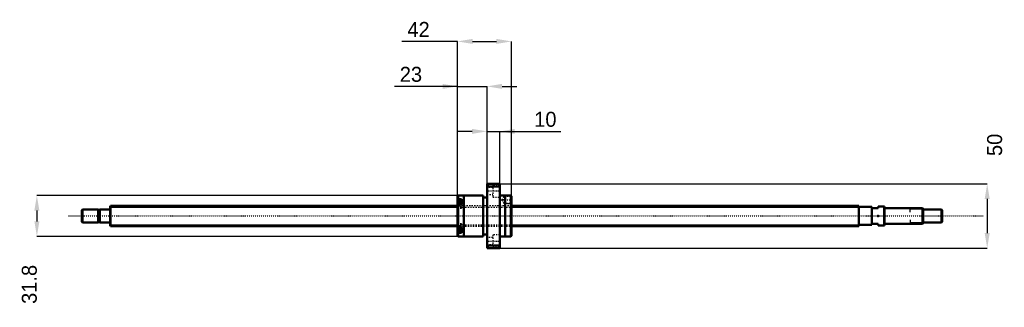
# Model space of a CAD drawing. Header units: millimetres. Extents: x -70 to 697, y -71 to 153.
import ezdxf

# ---------------------------------------------------------------- set-up
doc = ezdxf.new("R2010")
doc.units = ezdxf.units.MM
doc.linetypes.add('Center', pattern=[1.5, 0.45, -0.5, 0.05, -0.5])
doc.linetypes.add('Dashed', pattern=[2, 1, -1])
for name, color, linetype, lineweight in [('2d ConnectionPoints', 7, 'Continuous', 50), ('AM_0', 7, 'Continuous', 50), ('AM_4', 3, 'Continuous', 25), ('AM_5', 3, 'Continuous', 25), ('AM_7', 7, 'Center', 25), ('AM_9', 6, 'Dashed', 25)]:
    doc.layers.add(name, color=color, linetype=linetype, lineweight=lineweight)
doc.dimstyles.new('ISO-25', dxfattribs={"dimtxt": 2.5, "dimasz": 2.5, "dimexe": 1.25, "dimexo": 0.625, "dimtad": 1, "dimtxsty": 'Standard', "dimcen": 2.5, "dimadec": 0, "dimazin": 0, "dimtfac": 1, "dimtmove": 0, "dimatfit": 3, "dimfxl": 0, "dimarcsym": 0})

# ---------------------------------------------------------------- blocks, each defined once
blk = doc.blocks.new('1_BNK_1616_3_6G0_671LC5Y0_Nut_0_in_BNK1616_3_6G0_671LC5Y_3130__4')
at = {"layer": 'AM_0'}
for p, q in [((304, 25), (294, 25)), ((294, 25), (294, -25)), ((294.5, 25), (294.5, 22.87)), ((303.5, 25), (303.5, 22.87)), ((304, 25), (304, -25)), ((271.5, 15.9), (271, 15.4)), ((271, 15.4), (271, -15.4)), ((275.9, 15.9), (271.5, 15.9)), ((271.5, 15.9), (271.5, 13.08)), ((275.9, 16), (275.9, -16)), ((291, 16), (275.9, 16)), ((291, 16), (291, -16)), ((294, 22.25), (294.5, 22.87)), ((294.5, 22.87), (303.5, 22.87)), ((303.5, 22.87), (304, 22.25)), ((308.1, 16), (304, 16)), ((308.1, 16), (308.1, -16)), ((312.5, 15.9), (308.1, 15.9)), ((312.5, 15.9), (312.5, -15.9)), ((312.96, 15.44), (312.5, 15.9)), ((313, 15.38), (312.95, 15.45)), ((313, 15.38), (313, -15.4)), ((271, 12.72), (271.5, 13.08)), ((271.5, 9.05), (271, 8.69)), ((274, 11.77), (271.27, 11.77)), ((274, 13.08), (271.5, 13.08)), ((274, 9.05), (271.5, 9.05)), ((271.5, 9.05), (271.5, -9.05)), ((274, 13.08), (274, 9.05)), ((294, 14.4), (291, 14.4)), ((271, -8.69), (271.5, -9.05)), ((271.5, -13.08), (271, -12.72)), ((271.27, -11.77), (274, -11.77)), ((274, -9.05), (271.5, -9.05)), ((274, -13.08), (271.5, -13.08)), ((271.5, -13.08), (271.5, -15.9)), ((274, -9.05), (274, -13.08)), ((291, -14.4), (294, -14.4)), ((271, -15.4), (271.5, -15.9)), ((271.5, -15.9), (275.9, -15.9)), ((275.9, -16), (291, -16)), ((294.5, -22.87), (294, -22.25)), ((294.5, -22.87), (294.5, -25)), ((303.5, -22.87), (294.5, -22.87)), ((304, -22.25), (303.5, -22.87)), ((303.5, -22.87), (303.5, -25)), ((304, -16), (308.1, -16)), ((308.1, -15.9), (312.5, -15.9)), ((312.5, -15.9), (313, -15.4)), ((294, -25), (304, -25))]:
    blk.add_line(p, q, dxfattribs=at)
for centre, start, end in [((271.27, 11.49), 90, 180), ((271.27, -11.49), 180, 270)]:
    blk.add_arc(centre, 0.275, start, end, dxfattribs=at)
at = {"layer": 'AM_4'}
for p, q in [((271.27, 11.77), (271.27, 8.88)), ((271.27, -8.88), (271.27, -11.77))]:
    blk.add_line(p, q, dxfattribs=at)
at = {"layer": 'AM_5', "linetype": 'Dashed'}
for p, q in [((307.3, 15.09), (308, 15.5)), ((312.9, 15.5), (308, 15.5)), ((308, 15.5), (308, 9.5)), ((307.3, 9.91), (308, 9.5)), ((313, 9.5), (308, 9.5))]:
    blk.add_line(p, q, dxfattribs=at)
at = {"layer": 'AM_7'}
for p, q in [((293.5, 19.49), (304.5, 19.49)), ((270.85, 9.02), (274.15, 9.02)), ((305.12, 12.5), (313.38, 12.5)), ((270.85, -9.02), (274.15, -9.02)), ((293.5, -19.49), (304.5, -19.49))]:
    blk.add_line(p, q, dxfattribs=at)
at = {"layer": 'AM_9'}
for p, q in [((298.5, 24.24), (298.5, 14.74)), ((304, 24.24), (298.5, 24.24)), ((298.5, 22.24), (294, 22.24)), ((294, 16.74), (298.5, 16.74)), ((312.95, 15.45), (312.59, 15.09)), ((274, 11.03), (271, 11.03)), ((272.85, 10.41), (271, 10.41)), ((272.85, 10.04), (271, 10.04)), ((272.85, 9.39), (271, 9.39)), ((272.85, 8.64), (271, 8.64)), ((313, 8), (271, 8)), ((272.85, 7.99), (271, 7.99)), ((271.27, 8.88), (271.27, 6.27)), ((272.85, 10.41), (272.85, 7.62)), ((274, 9.05), (274, 6.17)), ((298.5, 14.74), (304, 14.74)), ((307, 15.09), (305.5, 12.5)), ((305.5, 12.5), (307, 9.91)), ((307, 15.09), (307, 9.91)), ((312.59, 15.09), (307, 15.09)), ((307, 9.91), (312.59, 9.91)), ((312.59, 15.09), (312.59, 9.91)), ((312.59, 9.91), (313, 9.5)), ((272.85, 7.62), (271, 7.62)), ((274, 7), (271, 7)), ((271, 6.17), (274, 6.17)), ((271.27, 6.27), (274, 6.27)), ((274, -6.17), (271, -6.17)), ((274, -7), (271, -7)), ((272.85, -7.62), (271, -7.62)), ((271.27, -6.27), (271.27, -8.88)), ((274, -6.27), (271.27, -6.27)), ((272.85, -7.62), (272.85, -10.41)), ((274, -6.17), (274, -9.05)), ((272.85, -7.99), (271, -7.99)), ((271, -8), (313, -8)), ((272.85, -8.64), (271, -8.64)), ((272.85, -9.39), (271, -9.39)), ((272.85, -10.04), (271, -10.04)), ((272.85, -10.41), (271, -10.41)), ((274, -11.03), (271, -11.03)), ((298.5, -14.74), (298.5, -24.24)), ((304, -14.74), (298.5, -14.74)), ((298.5, -16.74), (294, -16.74)), ((294, -22.24), (298.5, -22.24)), ((298.5, -24.24), (304, -24.24))]:
    blk.add_line(p, q, dxfattribs=at)
for centre, start, end in [((271.27, 6.54), 180, 270), ((271.27, -6.54), 90, 180)]:
    blk.add_arc(centre, 0.275, start, end, dxfattribs=at)
blk = doc.blocks.new('2_BNK_1616_3_6G0_671LC5Y_Shaft_0_in_BNK1616_3_6G0_671LC5Y_3130__4')
at = {"layer": 'AM_0'}
for p, q in [((0.5, 8), (0, 7.5)), ((0.5, 8), (0.5, -8)), ((271, 8), (0.5, 8)), ((584, 8), (313, 8)), ((584, 8), (584, -8)), ((-21.5, 5), (-22, 4.5)), ((-22, 4.5), (-22, -4.5)), ((-21.5, 5), (-21.5, -5)), ((-9.15, 5), (-21.5, 5)), ((-9.15, 5), (-9.15, -5)), ((-8, 4.8), (-9.15, 4.8)), ((-8, 5), (-8, -5)), ((-0.2, 5), (-8, 5)), ((0, 7.5), (0, -7.5)), ((594, 7), (584, 7)), ((594, 7), (594, -7)), ((594, 6), (599, 6)), ((603.8, 7.5), (599, 7.5)), ((599, 7.5), (599, 6)), ((604, 7.3), (603.8, 7.5)), ((603.8, 7.5), (603.8, -7.5)), ((604, 7.3), (604, -7.3)), ((633.5, 6), (604.2, 6)), ((634, 5.5), (633.5, 6)), ((633.5, 6), (633.5, -6)), ((634, 5.5), (634, -5.5)), ((648.5, 5), (634, 5)), ((648.5, 5), (648.5, -5)), ((649, 4.5), (648.5, 5)), ((649, 4.5), (649, -4.5)), ((-22, -4.5), (-21.5, -5)), ((-21.5, -5), (-9.15, -5)), ((-9.15, -4.8), (-8, -4.8)), ((-8, -5), (-0.2, -5)), ((0, -7.5), (0.5, -8)), ((584, -7), (594, -7)), ((599, -6), (594, -6)), ((599, -6), (599, -7.5)), ((599, -7.5), (603.8, -7.5)), ((603.8, -7.5), (604, -7.3)), ((604.2, -6), (633.5, -6)), ((633.5, -6), (634, -5.5)), ((634, -5), (648.5, -5)), ((648.5, -5), (649, -4.5)), ((0.5, -8), (271, -8)), ((313, -8), (584, -8))]:
    blk.add_line(p, q, dxfattribs=at)
for centre, start, end in [((-0.2, 5.2), 270, 0), ((604.2, 6.2), 180, 270), ((-0.2, -5.2), 360, 90), ((604.2, -6.2), 90, 180)]:
    blk.add_arc(centre, 0.2, start, end, dxfattribs=at)
at = {"layer": 'AM_4'}
for p, q in [((-0.2, 5), (-0.2, -5)), ((604.2, 6), (604.2, -6))]:
    blk.add_line(p, q, dxfattribs=at)
at = {"layer": 'AM_5'}
for p, q in [((0, 6.773), (271, 6.773)), ((313, 6.773), (584, 6.773)), ((584, 4), (584, 6.773)), ((634, 5.3865), (624, 5.3865)), ((624, 3), (624, 5.3865)), ((0, -6.773), (271, -6.773)), ((313, -6.773), (584, -6.773)), ((584, -4), (584, -6.773)), ((624, -3), (624, -5.3865)), ((634, -5.3865), (624, -5.3865))]:
    blk.add_line(p, q, dxfattribs=at)
at = {"layer": 'AM_5', "linetype": 'Dashed'}
for p, q in [((271, 6.773), (313, 6.773)), ((271, -6.773), (313, -6.773))]:
    blk.add_line(p, q, dxfattribs=at)
at = {"layer": 'AM_7'}
blk.add_line((-32.45, 0), (681.45, 0), dxfattribs=at)
at = {"layer": 'AM_9'}
for p, q in [((313, 8), (271, 8)), ((271, -8), (313, -8))]:
    blk.add_line(p, q, dxfattribs=at)
blk = doc.blocks.new('*D3')
at = {"layer": 'AM_5', "color": 0, "lineweight": -2}
for p, q in [((271, 100.92), (221.72, 100.92)), ((259.32, 100.92), (247.64, 100.92)), ((271, 15.4), (271, 100.92)), ((271, 100.92), (294, 100.92)), ((294, 25), (294, 100.92)), ((305.68, 100.92), (317.36, 100.92))]:
    blk.add_line(p, q, dxfattribs=at)
at = {"layer": 'AM_5', "color": 0}
for points in [[(259.32, 98.97), (259.32, 102.87), (271, 100.92)], [(305.68, 102.87), (305.68, 98.97), (294, 100.92)]]:
    blk.add_solid(points, dxfattribs=at)
at = {"layer": 'Defpoints', "color": 0}
for p in [(294, 100.92), (294, 25), (271, 15.4)]:
    blk.add_point(p, dxfattribs=at)
at = {"layer": 'AM_5', "color": 0, "insert": (234.68, 110.26), "char_height": 11.68, "attachment_point": 5}
blk.add_mtext('23', dxfattribs=at)
blk = doc.blocks.new('*D4')
at = {"layer": 'AM_5', "color": 0, "lineweight": -2}
for p, q in [((271.5, 15.9), (-57.04, 15.9)), ((-57.04, 4.22), (-57.04, -4.22)), ((271.5, -15.9), (-57.04, -15.9))]:
    blk.add_line(p, q, dxfattribs=at)
at = {"layer": 'AM_5', "color": 0}
for points in [[(-55.09, 4.22), (-58.99, 4.22), (-57.04, 15.9)], [(-58.99, -4.22), (-55.09, -4.22), (-57.04, -15.9)]]:
    blk.add_solid(points, dxfattribs=at)
at = {"layer": 'Defpoints', "color": 0}
for p in [(271.5, 15.9), (-57.04, -15.9), (271.5, -15.9)]:
    blk.add_point(p, dxfattribs=at)
at = {"layer": 'AM_5', "color": 0, "insert": (-62.88, -53.28), "char_height": 11.68, "attachment_point": 5, "rotation": 90}
blk.add_mtext('31.8', dxfattribs=at)
blk = doc.blocks.new('*D5')
at = {"layer": 'AM_5', "color": 0, "lineweight": -2}
for p, q in [((282.32, 65.88), (270.64, 65.88)), ((294, 25), (294, 65.88)), ((294, 65.88), (304, 65.88)), ((304, 25), (304, 65.88)), ((304, 65.88), (351.61, 65.88)), ((315.68, 65.88), (327.36, 65.88))]:
    blk.add_line(p, q, dxfattribs=at)
at = {"layer": 'AM_5', "color": 0}
for points in [[(282.32, 63.93), (282.32, 67.83), (294, 65.88)], [(315.68, 67.83), (315.68, 63.93), (304, 65.88)]]:
    blk.add_solid(points, dxfattribs=at)
at = {"layer": 'Defpoints', "color": 0}
for p in [(304, 65.88), (294, 25), (304, 25)]:
    blk.add_point(p, dxfattribs=at)
at = {"layer": 'AM_5', "color": 0, "insert": (339.48, 75.22), "char_height": 11.68, "attachment_point": 5}
blk.add_mtext('10', dxfattribs=at)
blk = doc.blocks.new('*D6')
at = {"layer": 'AM_5', "color": 0, "lineweight": -2}
for p, q in [((271, 135.96), (227.67, 135.96)), ((271, 15.4), (271, 135.96)), ((282.68, 135.96), (301.32, 135.96)), ((313, 15.4), (313, 135.96))]:
    blk.add_line(p, q, dxfattribs=at)
at = {"layer": 'AM_5', "color": 0}
for points in [[(282.68, 137.91), (282.68, 134.01), (271, 135.96)], [(301.32, 134.01), (301.32, 137.91), (313, 135.96)]]:
    blk.add_solid(points, dxfattribs=at)
at = {"layer": 'Defpoints', "color": 0}
for p in [(313, 135.96), (271, 15.4), (313, 15.4)]:
    blk.add_point(p, dxfattribs=at)
at = {"layer": 'AM_5', "color": 0, "insert": (240.63, 145.3), "char_height": 11.68, "attachment_point": 5}
blk.add_mtext('42', dxfattribs=at)
blk = doc.blocks.new('*D7')
at = {"layer": 'AM_5', "color": 0, "lineweight": -2}
for p, q in [((304, 25), (684.04, 25)), ((684.04, 13.32), (684.04, -13.32)), ((304, -25), (684.04, -25))]:
    blk.add_line(p, q, dxfattribs=at)
at = {"layer": 'AM_5', "color": 0}
for points in [[(685.99, 13.32), (682.09, 13.32), (684.04, 25)], [(682.09, -13.32), (685.99, -13.32), (684.04, -25)]]:
    blk.add_solid(points, dxfattribs=at)
at = {"layer": 'Defpoints', "color": 0}
for p in [(304, 25), (304, -25), (684.04, -25)]:
    blk.add_point(p, dxfattribs=at)
at = {"layer": 'AM_5', "color": 0, "insert": (689.88, 55.37), "char_height": 11.68, "attachment_point": 5, "rotation": 90}
blk.add_mtext('50', dxfattribs=at)

msp = doc.modelspace()

# ---------------------------------------------------------------- linework, layer by layer
at = {"layer": '2d ConnectionPoints'}
for p in [(0, 0), (599, 0)]:
    msp.add_point(p, dxfattribs=at)

# ---------------------------------------------------------------- block references
for name in ['1_BNK_1616_3_6G0_671LC5Y0_Nut_0_in_BNK1616_3_6G0_671LC5Y_3130__4', '2_BNK_1616_3_6G0_671LC5Y_Shaft_0_in_BNK1616_3_6G0_671LC5Y_3130__4']:
    msp.add_blockref(name, (0, 0))

# ---------------------------------------------------------------- dimensions: what is measured, and where the dimension line sits
at = {"layer": 'AM_5'}
for base, p1, p2, text, picture, middle in [((313, 135.96), (271, 15.4), (313, 15.4), '42', '*D6', (240.632, 135.96)), ((294, 100.92), (271, 15.4), (294, 25), '23', '*D3', (234.681, 100.92)), ((304, 65.88), (294, 25), (304, 25), '10', '*D5', (339.485, 65.88))]:
    dim = msp.add_linear_dim(base=base, p1=p1, p2=p2, text=text, dimstyle='ISO-25', override={"dimtxt": 11.68, "dimasz": 11.68, "dimexe": 0, "dimexo": 0, "dimgap": 3.504}, dxfattribs=at)
    dim.commit()
    dim.dimension.update_dxf_attribs({"geometry": picture, "text_midpoint": middle, "dimtype": 160})
for base, p1, p2, text, picture, middle in [((684.04, -25), (304, 25), (304, -25), '50', '*D7', (689.88, 55.368)), ((-57.04, -15.9), (271.5, 15.9), (271.5, -15.9), '31.8', '*D4', (-62.88, -53.276))]:
    dim = msp.add_linear_dim(base=base, p1=p1, p2=p2, angle=90, text=text, dimstyle='ISO-25', override={"dimtxt": 11.68, "dimasz": 11.68, "dimexe": 0, "dimexo": 0, "dimgap": 3.504}, dxfattribs=at)
    dim.commit()
    dim.dimension.update_dxf_attribs({"geometry": picture, "text_midpoint": middle, "dimtype": 160, "text_rotation": 90})

doc.saveas('drawing.dxf')
